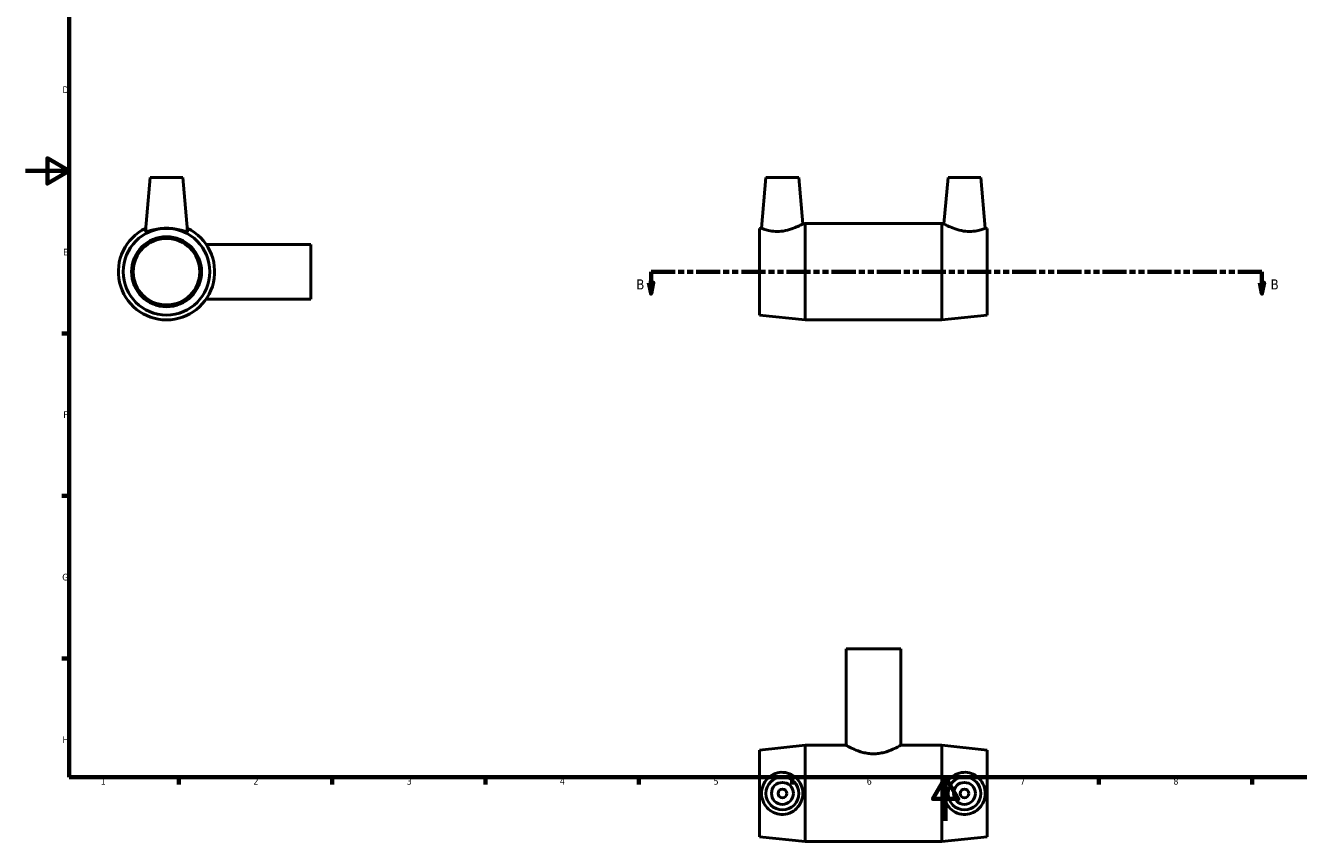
# Model space of a CAD drawing. Header units: millimetres. Extents: x 0 to 894, y -9 to 736.
# Tile 1 of 3: x 0 to 582, y -9 to 363. Entities that reach past the tile are written whole.
import ezdxf

# ---------------------------------------------------------------- set-up
doc = ezdxf.new("R2010")
doc.units = ezdxf.units.MM
doc.linetypes.add('DOUBLE_DASH_CHAIN', pattern=[1.2403, 0.6614, -0.0827, 0.1654, -0.0827, 0.1654, -0.0827])
for name, color, linetype, lineweight in [('Border (ANSI)', 7, 'Continuous', 70), ('Section Line (ANSI)', 7, 'DOUBLE_DASH_CHAIN', 70), ('Visible (ANSI)', 7, 'Continuous', 50)]:
    doc.layers.add(name, color=color, linetype=linetype, lineweight=lineweight)
doc.styles.add('Label Text (ANSI)', font='tahoma.ttf')
doc.styles.add('Note Text (ANSI)', font='tahoma.ttf')

# ---------------------------------------------------------------- blocks, each defined once
blk = doc.blocks.new('Borders Default Border')
at = {"layer": 'Border (ANSI)'}
for p, q in [((20, 222.75), (16.55, 222.75)), ((20, 148.5), (16.55, 148.5)), ((20, 74.25), (16.55, 74.25)), ((70.08, 20), (70.08, 16.55)), ((140.17, 20), (140.17, 16.55)), ((210.25, 20), (210.25, 16.55)), ((280.33, 20), (280.33, 16.55)), ((350.42, 20), (350.42, 16.55)), ((490.58, 20), (490.58, 16.55)), ((560.67, 20), (560.67, 16.55))]:
    blk.add_line(p, q, dxfattribs=at)
at = {"layer": 'Border (ANSI)', "flags": 128}
for points in [[(20, 20), (20, 574), (821, 574), (821, 20), (20, 20)], [(0, 297), (20, 297), (10, 302.77), (10, 291.23), (20, 297)], [(420.5, 0), (420.5, 20), (414.73, 10), (426.27, 10), (420.5, 20)]]:
    blk.add_lwpolyline(points, dxfattribs=at)
at = {"layer": 'Border (ANSI)', "color": 230, "true_color": 0xff0080, "char_height": 3.05, "attachment_point": 7, "style": 'Note Text (ANSI)'}
for s, insert in [('D', (16.96, 332.6)), ('E', (17.21, 258.35)), ('F', (17.29, 184.1)), ('G', (16.81, 109.79)), ('H', (16.97, 35.6)), ('1', (34.35, 16.55)), ('2', (104.2, 16.55)), ('3', (174.26, 16.49)), ('4', (244.23, 16.55)), ('5', (314.48, 16.49)), ('6', (384.49, 16.49)), ('7', (454.6, 16.55)), ('8', (524.63, 16.48))]:
    blk.add_mtext(s, dxfattribs=dict(at, insert=insert))
blk = doc.blocks.new('2dTransSection0')
at = {"layer": 'Section Line (ANSI)', "linetype": 'DOUBLE_DASH_CHAIN', "ltscale": 16.631172}
blk.add_line((285.91, 250.93), (565.1, 250.93), dxfattribs=at)
at = {"layer": 'Section Line (ANSI)', "linetype": 'Continuous'}
for p, q in [((285.91, 250.93), (296.94, 250.93)), ((285.91, 250.93), (285.91, 245.93)), ((554.07, 250.93), (565.1, 250.93)), ((565.1, 250.93), (565.1, 245.93)), ((284.91, 245.93), (285.91, 240.93)), ((286.91, 245.93), (284.91, 245.93)), ((285.91, 245.93), (285.91, 240.93)), ((285.91, 240.93), (286.91, 245.93)), ((564.1, 245.93), (565.1, 240.93)), ((566.1, 245.93), (564.1, 245.93)), ((565.1, 245.93), (565.1, 240.93)), ((565.1, 240.93), (566.1, 245.93))]:
    blk.add_line(p, q, dxfattribs=at)
at = {"layer": 'Section Line (ANSI)', "linetype": 'Continuous', "flags": 128}
for points in [[(284.91, 245.93), (285.91, 240.93), (286.91, 245.93), (284.91, 245.93)], [(564.1, 245.93), (565.1, 240.93), (566.1, 245.93), (564.1, 245.93)]]:
    blk.add_lwpolyline(points, dxfattribs=at)
at = {"layer": 'Section Line (ANSI)'}
for points in [[(284.91, 245.93), (285.91, 240.93), (286.91, 245.93), (284.91, 245.93)], [(564.1, 245.93), (565.1, 240.93), (566.1, 245.93), (564.1, 245.93)]]:
    blk.add_solid(points, dxfattribs=at)
at = {"layer": 'Section Line (ANSI)', "char_height": 4.57, "attachment_point": 7, "style": 'Label Text (ANSI)'}
for insert in [(279.16, 242.86), (569.05, 242.86)]:
    blk.add_mtext('B', dxfattribs=dict(at, insert=insert))

msp = doc.modelspace()

# ---------------------------------------------------------------- linework, layer by layer
at = {"layer": 'Visible (ANSI)'}
for p, q in [((56.959, 293.927), (54.819, 269.472)), ((71.959, 293.927), (56.959, 293.927)), ((71.959, 293.927), (74.098, 269.472)), ((338.431, 293.927), (336.41, 270.82)), ((338.431, 293.927), (353.431, 293.927)), ((353.431, 293.927), (355.278, 272.816)), ((421.631, 293.927), (419.784, 272.816)), ((436.631, 293.927), (421.631, 293.927)), ((436.631, 293.927), (438.653, 270.82)), ((335.531, 270.727), (336.41, 270.82)), ((335.531, 231.127), (335.531, 270.727)), ((355.278, 272.816), (356.331, 272.927)), ((356.331, 228.927), (356.331, 272.927)), ((356.331, 272.927), (418.731, 272.927)), ((418.731, 228.927), (418.731, 272.927)), ((419.784, 272.816), (418.731, 272.927)), ((439.531, 270.727), (438.653, 270.82)), ((439.531, 231.127), (439.531, 270.727)), ((130.459, 263.427), (82.562, 263.427)), ((130.459, 238.427), (130.459, 263.427)), ((130.459, 238.427), (82.562, 238.427)), ((335.531, 231.127), (356.331, 228.927)), ((356.331, 228.927), (418.731, 228.927)), ((439.531, 231.127), (418.731, 228.927)), ((400.031, 78.529), (375.031, 78.529)), ((375.031, 78.529), (375.031, 34.529)), ((400.031, 78.529), (400.031, 34.529)), ((335.531, 32.329), (356.331, 34.529)), ((335.531, -7.271), (335.531, 32.329)), ((356.331, -9.471), (356.331, 34.529)), ((356.331, 34.529), (375.031, 34.529)), ((400.031, 34.529), (418.731, 34.529)), ((418.731, -9.471), (418.731, 34.529)), ((439.531, 32.329), (418.731, 34.529)), ((439.531, -7.271), (439.531, 32.329)), ((335.531, -7.271), (356.331, -9.471)), ((356.331, -9.471), (418.731, -9.471)), ((439.531, -7.271), (418.731, -9.471))]:
    msp.add_line(p, q, dxfattribs=at)
for centre, radius in [((64.459, 250.927), 19.8), ((64.459, 250.927), 16), ((64.459, 250.927), 15.2), ((345.931, 12.529), 7.5), ((345.931, 12.529), 5), ((429.131, 12.529), 7.5), ((429.131, 12.529), 5), ((345.931, 12.529), 2), ((429.131, 12.529), 2)]:
    msp.add_circle(centre, radius, dxfattribs=at)
msp.add_arc((64.459, 250.927), 22, 115.661278, 64.338722, dxfattribs=at)
msp.add_open_spline([(54.829, 269.411), (54.82, 269.429), (54.817, 269.449), (54.82, 269.472)], degree=3, dxfattribs=at)
for points, knots in [([(74.098, 269.472), (74.1, 269.449), (74.097, 269.429), (74.031, 269.303), (73.738, 269.315), (72.693, 269.55), (71.942, 269.764), (70.256, 270.176), (69.197, 270.405), (66.887, 270.73), (65.635, 270.82), (63.282, 270.82), (62.03, 270.73), (59.72, 270.405), (58.661, 270.176), (56.975, 269.764), (56.224, 269.55), (55.179, 269.315), (54.886, 269.303), (54.829, 269.411)], [3.0010726, 3.0010726, 3.0010726, 3.0010726, 3.0560447, 3.0560447, 3.4051385, 3.4051385, 3.7542323, 3.7542323, 4.1072007, 4.1072007, 4.4601692, 4.4601692, 4.8131376, 4.8131376, 5.166106, 5.166106, 5.5151999, 5.5151999, 5.8642937, 5.8642937, 5.8642937, 5.8642937]), ([(345.382, 269.411), (344.224, 269.303), (343.003, 269.315), (340.786, 269.55), (339.789, 269.764), (338.22, 270.176), (337.539, 270.405), (336.633, 270.73), (336.41, 270.82), (336.41, 270.82)], [0, 0, 0, 0, 0.3490938, 0.3490938, 0.6981876, 0.6981876, 1.0511561, 1.0511561, 1.4041245, 1.4041245, 1.4041245, 1.4041245]), ([(355.278, 272.816), (355.278, 272.816), (355.024, 272.672), (354.024, 272.144), (353.28, 271.766), (351.562, 270.997), (350.458, 270.55), (348.013, 269.813), (346.669, 269.532), (345.382, 269.411)], [4.3362714, 4.3362714, 4.3362714, 4.3362714, 4.7120264, 4.7120264, 5.0877815, 5.0877815, 5.4760376, 5.4760376, 5.8642937, 5.8642937, 5.8642937, 5.8642937]), ([(429.681, 269.411), (428.394, 269.532), (427.049, 269.813), (424.604, 270.55), (423.5, 270.997), (421.782, 271.766), (421.038, 272.144), (420.039, 272.672), (419.784, 272.816), (419.784, 272.816)], [0, 0, 0, 0, 0.3882561, 0.3882561, 0.7765121, 0.7765121, 1.1522672, 1.1522672, 1.5280223, 1.5280223, 1.5280223, 1.5280223]), ([(438.653, 270.82), (438.653, 270.82), (438.429, 270.73), (437.524, 270.405), (436.843, 270.176), (435.274, 269.764), (434.277, 269.55), (432.06, 269.315), (430.838, 269.303), (429.681, 269.411)], [4.4601692, 4.4601692, 4.4601692, 4.4601692, 4.8131376, 4.8131376, 5.166106, 5.166106, 5.5151999, 5.5151999, 5.8642937, 5.8642937, 5.8642937, 5.8642937]), ([(400.031, 34.529), (400.031, 34.529), (399.952, 34.484), (399.627, 34.301), (399.38, 34.164), (398.414, 33.645), (397.457, 33.152), (395.278, 32.196), (393.899, 31.663), (391.602, 31.07), (390.798, 30.907), (389.167, 30.688), (388.34, 30.633), (386.723, 30.633), (385.895, 30.688), (384.264, 30.907), (383.461, 31.07), (381.164, 31.663), (379.784, 32.196), (377.606, 33.152), (376.649, 33.645), (375.683, 34.164), (375.436, 34.301), (375.11, 34.484), (375.031, 34.529), (375.031, 34.529)], [1.9355467, 1.9355467, 1.9355467, 1.9355467, 2.1768893, 2.1768893, 2.4182319, 2.4182319, 2.900917, 2.900917, 3.3860053, 3.3860053, 3.6285494, 3.6285494, 3.8710935, 3.8710935, 4.1136376, 4.1136376, 4.3561817, 4.3561817, 4.8412699, 4.8412699, 5.323955, 5.323955, 5.5652976, 5.5652976, 5.8066402, 5.8066402, 5.8066402, 5.8066402]), ([(345.382, 2.9), (344.224, 2.956), (343.003, 3.249), (340.786, 4.294), (339.789, 5.045), (338.22, 6.731), (337.539, 7.79), (336.633, 10.1), (336.41, 11.352), (336.41, 13.705), (336.633, 14.958), (337.539, 17.268), (338.22, 18.326), (339.789, 20.013), (340.786, 20.764), (343.003, 21.808), (344.224, 22.101), (346.669, 22.221), (348.013, 22.002), (350.458, 21.034), (351.562, 20.286), (353.28, 18.571), (354.024, 17.494), (355.024, 15.1), (355.278, 13.781), (355.278, 11.276), (355.024, 9.957), (354.024, 7.563), (353.28, 6.487), (351.562, 4.771), (350.458, 4.023), (348.013, 3.056), (346.669, 2.837), (345.382, 2.9)], [0, 0, 0, 0, 0.3490938, 0.3490938, 0.6981876, 0.6981876, 1.0511561, 1.0511561, 1.4041245, 1.4041245, 1.7570929, 1.7570929, 2.1100614, 2.1100614, 2.4591552, 2.4591552, 2.808249, 2.808249, 3.1965051, 3.1965051, 3.5847612, 3.5847612, 3.9605163, 3.9605163, 4.3362714, 4.3362714, 4.7120264, 4.7120264, 5.0877815, 5.0877815, 5.4760376, 5.4760376, 5.8642937, 5.8642937, 5.8642937, 5.8642937]), ([(429.681, 2.9), (428.394, 2.837), (427.049, 3.056), (424.604, 4.023), (423.5, 4.771), (421.782, 6.487), (421.038, 7.563), (420.039, 9.957), (419.784, 11.276), (419.784, 13.781), (420.039, 15.1), (421.038, 17.494), (421.782, 18.571), (423.5, 20.286), (424.604, 21.034), (427.049, 22.002), (428.394, 22.221), (430.838, 22.101), (432.06, 21.808), (434.277, 20.764), (435.274, 20.013), (436.843, 18.326), (437.524, 17.268), (438.429, 14.958), (438.653, 13.705), (438.653, 11.352), (438.429, 10.1), (437.524, 7.79), (436.843, 6.731), (435.274, 5.045), (434.277, 4.294), (432.06, 3.249), (430.838, 2.956), (429.681, 2.9)], [0, 0, 0, 0, 0.3882561, 0.3882561, 0.7765121, 0.7765121, 1.1522672, 1.1522672, 1.5280223, 1.5280223, 1.9037774, 1.9037774, 2.2795325, 2.2795325, 2.6677886, 2.6677886, 3.0560447, 3.0560447, 3.4051385, 3.4051385, 3.7542323, 3.7542323, 4.1072007, 4.1072007, 4.4601692, 4.4601692, 4.8131376, 4.8131376, 5.166106, 5.166106, 5.5151999, 5.5151999, 5.8642937, 5.8642937, 5.8642937, 5.8642937])]:
    msp.add_open_spline(points, degree=3, knots=knots, dxfattribs=at)

# ---------------------------------------------------------------- block references
msp.add_blockref('Borders Default Border', (0, 0))
at = {"layer": 'Section Line (ANSI)'}
msp.add_blockref('2dTransSection0', (0, 0), dxfattribs=at)

doc.saveas('drawing.dxf')
